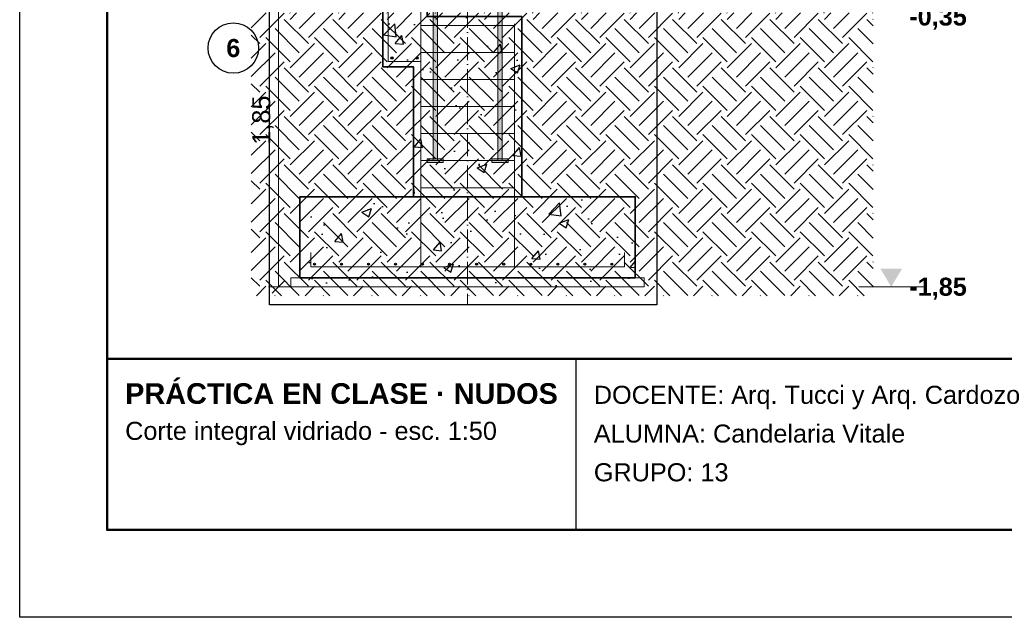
# Model space of a CAD drawing. Header units: millimetres. Extents: x 6 to 4194, y 6 to 5934.
# Tile 1 of 4: x 6 to 2191, y 6 to 1333. Entities that reach past the tile are written whole.
import ezdxf
from ezdxf.enums import TextEntityAlignment as Align

# ---------------------------------------------------------------- set-up
doc = ezdxf.new("R2010")
doc.units = ezdxf.units.MM
doc.header["$LTSCALE"] = 20
doc.linetypes.add('DASHDOT', pattern=[3.556, 2.54, -0.508, 0, -0.508])
for name, color, linetype in [('A-ACERO-CORTADO', 250, 'Continuous'), ('A-ARMADURAS', 14, 'Continuous'), ('A-CONTORNOS', 7, 'Continuous'), ('A-HORMIGON-INSITU', 33, 'Continuous'), ('A-HORMIGON-SIMPLE', 9, 'Continuous'), ('A-TERRENO', 32, 'Continuous'), ('X-COTAS', 3, 'Continuous'), ('X-EJES', 1, 'DASHDOT'), ('X-MARCO', 7, 'Continuous'), ('X-NIVELES', 7, 'Continuous'), ('X-REFERENCIAS', 1, 'Continuous'), ('X-ROTULO', 7, 'Continuous')]:
    doc.layers.add(name, color=color, linetype=linetype)
doc.styles.add('ARIAL', font='arial.ttf')
doc.styles.add('ARIAL-B', font='arialbd.ttf')

msp = doc.modelspace()

# ---------------------------------------------------------------- hatches: boundary and pattern name
at = {"layer": 'A-ACERO-CORTADO', "true_color": 0x4d545c}
h = msp.add_hatch(color=251, dxfattribs=at)
h.dxf.hatch_style = 1
h.paths.add_polyline_path([(923.2, 1020), (932.8, 1020), (932.8, 1378), (923.2, 1378)])
h = msp.add_hatch(color=251, dxfattribs=at)
h.dxf.hatch_style = 1
h.paths.add_polyline_path([(1067.2, 1020), (1076.8, 1020), (1076.8, 1378), (1067.2, 1378)])
h = msp.add_hatch(color=251, dxfattribs=at)
h.dxf.hatch_style = 1
h.paths.add_polyline_path([(910, 1016), (946, 1016), (946, 1024), (910, 1024)])
h = msp.add_hatch(color=251, dxfattribs=at)
h.dxf.hatch_style = 1
h.paths.add_polyline_path([(1054, 1016), (1090, 1016), (1090, 1024), (1054, 1024)])
at = {"layer": 'A-ARMADURAS'}
h = msp.add_hatch(color=256, dxfattribs=at)
h.dxf.hatch_style = 1
h.paths.add_polyline_path([(834.4, 1248), (834.3, 1248.7), (833.9, 1249.4), (833.4, 1249.9), (832.7, 1250.3), (832, 1250.4), (831.3, 1250.3), (830.6, 1249.9), (830.1, 1249.4), (829.7, 1248.7), (829.6, 1248), (829.7, 1247.3), (830.1, 1246.6), (830.6, 1246.1), (831.3, 1245.7), (832, 1245.6), (832.7, 1245.7), (833.4, 1246.1), (833.9, 1246.6), (834.3, 1247.3)])
h = msp.add_hatch(color=256, dxfattribs=at)
h.dxf.hatch_style = 1
h.paths.add_polyline_path([(890.4, 1248), (890.3, 1248.7), (889.9, 1249.4), (889.4, 1249.9), (888.7, 1250.3), (888, 1250.4), (887.3, 1250.3), (886.6, 1249.9), (886.1, 1249.4), (885.7, 1248.7), (885.6, 1248), (885.7, 1247.3), (886.1, 1246.6), (886.6, 1246.1), (887.3, 1245.7), (888, 1245.6), (888.7, 1245.7), (889.4, 1246.1), (889.9, 1246.6), (890.3, 1247.3)])
h = msp.add_hatch(color=256, dxfattribs=at)
h.dxf.hatch_style = 1
h.paths.add_polyline_path([(662.2, 790), (662.1, 790.7), (661.8, 791.3), (661.3, 791.8), (660.7, 792.1), (660, 792.2), (659.3, 792.1), (658.7, 791.8), (658.2, 791.3), (657.9, 790.7), (657.8, 790), (657.9, 789.3), (658.2, 788.7), (658.7, 788.2), (659.3, 787.9), (660, 787.8), (660.7, 787.9), (661.3, 788.2), (661.8, 788.7), (662.1, 789.3)])
h = msp.add_hatch(color=256, dxfattribs=at)
h.dxf.hatch_style = 1
h.paths.add_polyline_path([(722.2, 790), (722.1, 790.7), (721.8, 791.3), (721.3, 791.8), (720.7, 792.1), (720, 792.2), (719.3, 792.1), (718.7, 791.8), (718.2, 791.3), (717.9, 790.7), (717.8, 790), (717.9, 789.3), (718.2, 788.7), (718.7, 788.2), (719.3, 787.9), (720, 787.8), (720.7, 787.9), (721.3, 788.2), (721.8, 788.7), (722.1, 789.3)])
h = msp.add_hatch(color=256, dxfattribs=at)
h.dxf.hatch_style = 1
h.paths.add_polyline_path([(782.2, 790), (782.1, 790.7), (781.8, 791.3), (781.3, 791.8), (780.7, 792.1), (780, 792.2), (779.3, 792.1), (778.7, 791.8), (778.2, 791.3), (777.9, 790.7), (777.8, 790), (777.9, 789.3), (778.2, 788.7), (778.7, 788.2), (779.3, 787.9), (780, 787.8), (780.7, 787.9), (781.3, 788.2), (781.8, 788.7), (782.1, 789.3)])
h = msp.add_hatch(color=256, dxfattribs=at)
h.dxf.hatch_style = 1
h.paths.add_polyline_path([(842.2, 790), (842.1, 790.7), (841.8, 791.3), (841.3, 791.8), (840.7, 792.1), (840, 792.2), (839.3, 792.1), (838.7, 791.8), (838.2, 791.3), (837.9, 790.7), (837.8, 790), (837.9, 789.3), (838.2, 788.7), (838.7, 788.2), (839.3, 787.9), (840, 787.8), (840.7, 787.9), (841.3, 788.2), (841.8, 788.7), (842.1, 789.3)])
h = msp.add_hatch(color=256, dxfattribs=at)
h.dxf.hatch_style = 1
h.paths.add_polyline_path([(902.2, 790), (902.1, 790.7), (901.8, 791.3), (901.3, 791.8), (900.7, 792.1), (900, 792.2), (899.3, 792.1), (898.7, 791.8), (898.2, 791.3), (897.9, 790.7), (897.8, 790), (897.9, 789.3), (898.2, 788.7), (898.7, 788.2), (899.3, 787.9), (900, 787.8), (900.7, 787.9), (901.3, 788.2), (901.8, 788.7), (902.1, 789.3)])
h = msp.add_hatch(color=256, dxfattribs=at)
h.dxf.hatch_style = 1
h.paths.add_polyline_path([(962.2, 790), (962.1, 790.7), (961.8, 791.3), (961.3, 791.8), (960.7, 792.1), (960, 792.2), (959.3, 792.1), (958.7, 791.8), (958.2, 791.3), (957.9, 790.7), (957.8, 790), (957.9, 789.3), (958.2, 788.7), (958.7, 788.2), (959.3, 787.9), (960, 787.8), (960.7, 787.9), (961.3, 788.2), (961.8, 788.7), (962.1, 789.3)])
h = msp.add_hatch(color=256, dxfattribs=at)
h.dxf.hatch_style = 1
h.paths.add_polyline_path([(1022.2, 790), (1022.1, 790.7), (1021.8, 791.3), (1021.3, 791.8), (1020.7, 792.1), (1020, 792.2), (1019.3, 792.1), (1018.7, 791.8), (1018.2, 791.3), (1017.9, 790.7), (1017.8, 790), (1017.9, 789.3), (1018.2, 788.7), (1018.7, 788.2), (1019.3, 787.9), (1020, 787.8), (1020.7, 787.9), (1021.3, 788.2), (1021.8, 788.7), (1022.1, 789.3)])
h = msp.add_hatch(color=256, dxfattribs=at)
h.dxf.hatch_style = 1
h.paths.add_polyline_path([(1082.2, 790), (1082.1, 790.7), (1081.8, 791.3), (1081.3, 791.8), (1080.7, 792.1), (1080, 792.2), (1079.3, 792.1), (1078.7, 791.8), (1078.2, 791.3), (1077.9, 790.7), (1077.8, 790), (1077.9, 789.3), (1078.2, 788.7), (1078.7, 788.2), (1079.3, 787.9), (1080, 787.8), (1080.7, 787.9), (1081.3, 788.2), (1081.8, 788.7), (1082.1, 789.3)])
h = msp.add_hatch(color=256, dxfattribs=at)
h.dxf.hatch_style = 1
h.paths.add_polyline_path([(1142.2, 790), (1142.1, 790.7), (1141.8, 791.3), (1141.3, 791.8), (1140.7, 792.1), (1140, 792.2), (1139.3, 792.1), (1138.7, 791.8), (1138.2, 791.3), (1137.9, 790.7), (1137.8, 790), (1137.9, 789.3), (1138.2, 788.7), (1138.7, 788.2), (1139.3, 787.9), (1140, 787.8), (1140.7, 787.9), (1141.3, 788.2), (1141.8, 788.7), (1142.1, 789.3)])
h = msp.add_hatch(color=256, dxfattribs=at)
h.dxf.hatch_style = 1
h.paths.add_polyline_path([(1202.2, 790), (1202.1, 790.7), (1201.8, 791.3), (1201.3, 791.8), (1200.7, 792.1), (1200, 792.2), (1199.3, 792.1), (1198.7, 791.8), (1198.2, 791.3), (1197.9, 790.7), (1197.8, 790), (1197.9, 789.3), (1198.2, 788.7), (1198.7, 788.2), (1199.3, 787.9), (1200, 787.8), (1200.7, 787.9), (1201.3, 788.2), (1201.8, 788.7), (1202.1, 789.3)])
h = msp.add_hatch(color=256, dxfattribs=at)
h.dxf.hatch_style = 1
h.paths.add_polyline_path([(1262.2, 790), (1262.1, 790.7), (1261.8, 791.3), (1261.3, 791.8), (1260.7, 792.1), (1260, 792.2), (1259.3, 792.1), (1258.7, 791.8), (1258.2, 791.3), (1257.9, 790.7), (1257.8, 790), (1257.9, 789.3), (1258.2, 788.7), (1258.7, 788.2), (1259.3, 787.9), (1260, 787.8), (1260.7, 787.9), (1261.3, 788.2), (1261.8, 788.7), (1262.1, 789.3)])
h = msp.add_hatch(color=256, dxfattribs=at)
h.dxf.hatch_style = 1
h.paths.add_polyline_path([(1322.2, 790), (1322.1, 790.7), (1321.8, 791.3), (1321.3, 791.8), (1320.7, 792.1), (1320, 792.2), (1319.3, 792.1), (1318.7, 791.8), (1318.2, 791.3), (1317.9, 790.7), (1317.8, 790), (1317.9, 789.3), (1318.2, 788.7), (1318.7, 788.2), (1319.3, 787.9), (1320, 787.8), (1320.7, 787.9), (1321.3, 788.2), (1321.8, 788.7), (1322.1, 789.3)])
at = {"layer": 'A-HORMIGON-INSITU'}
h = msp.add_hatch(dxfattribs=at)
h.set_pattern_fill('AR-CONC', color=256, scale=1.2)
h.paths.add_polyline_path([(880, 940), (1120, 940), (1120, 1340), (910, 1340), (910, 1468), (812, 1468), (812, 1228), (880, 1228)])
h = msp.add_hatch(dxfattribs=at)
h.set_pattern_fill('AR-CONC', color=256, scale=1.2)
h.paths.add_polyline_path([(628, 760), (1372, 760), (1372, 940), (628, 940)])
at = {"layer": 'A-HORMIGON-SIMPLE'}
h = msp.add_hatch(dxfattribs=at)
h.set_pattern_fill('AR-CONC', color=256, scale=0.8)
h.paths.add_polyline_path([(608, 740), (1392, 740), (1392, 760), (608, 760)])
at = {"layer": 'A-TERRENO'}
h = msp.add_hatch(dxfattribs=at)
h.set_pattern_fill('EARTH', color=256, scale=12, angle=45)
h.paths.add_polyline_path([(520, 720), (1900, 720), (1900, 1348), (520, 1348)])
at = {"layer": 'X-NIVELES'}
h = msp.add_hatch(color=7, dxfattribs=at)
h.dxf.hatch_style = 1
h.paths.add_polyline_path([(1940, 740), (1916, 780), (1964, 780)])

# ---------------------------------------------------------------- linework, layer by layer
at = {"layer": 'A-ARMADURAS', "lineweight": 13}
for points in [[(824, 1240), (896, 1240), (896, 1456), (824, 1456), (824, 1240)], [(896, 1320), (1104, 1320)], [(896, 1260), (1104, 1260)], [(896, 1200), (1104, 1200)], [(896, 1140), (1104, 1140)], [(896, 1080), (1104, 1080)], [(896, 1020), (1104, 1020)], [(896, 960), (1104, 960)]]:
    msp.add_lwpolyline(points, dxfattribs=at)
at = {"layer": 'A-ARMADURAS', "lineweight": 18}
for points in [[(920, 784), (896, 784), (896, 1324)], [(1080, 784), (1104, 784), (1104, 1324)]]:
    msp.add_lwpolyline(points, dxfattribs=at)
at = {"layer": 'A-ARMADURAS', "lineweight": 20}
msp.add_lwpolyline([(652, 816), (652, 784), (1348, 784), (1348, 816)], dxfattribs=at)
at = {"layer": 'A-ARMADURAS'}
for centre, radius in [((832, 1248), 2.4), ((888, 1248), 2.4), ((660, 790), 2.24), ((720, 790), 2.24), ((780, 790), 2.24), ((840, 790), 2.24), ((900, 790), 2.24), ((960, 790), 2.24), ((1020, 790), 2.24), ((1080, 790), 2.24), ((1140, 790), 2.24), ((1200, 790), 2.24), ((1260, 790), 2.24), ((1320, 790), 2.24)]:
    msp.add_circle(centre, radius, dxfattribs=at)
at = {"layer": 'A-CONTORNOS', "lineweight": 35}
for points in [[(880, 940), (1120, 940), (1120, 1340), (910, 1340), (910, 1468), (812, 1468), (812, 1228), (880, 1228)], [(628, 760), (1372, 760), (1372, 940), (628, 940)]]:
    msp.add_lwpolyline(points, close=True, dxfattribs=at)
at = {"layer": 'A-CONTORNOS', "lineweight": 13}
for points in [[(923.2, 1020), (932.8, 1020), (932.8, 1378), (923.2, 1378)], [(1067.2, 1020), (1076.8, 1020), (1076.8, 1378), (1067.2, 1378)], [(910, 1016), (946, 1016), (946, 1024), (910, 1024)], [(1054, 1016), (1090, 1016), (1090, 1024), (1054, 1024)]]:
    msp.add_lwpolyline(points, close=True, dxfattribs=at)
at = {"layer": 'A-CONTORNOS', "lineweight": 18}
msp.add_lwpolyline([(608, 740), (1392, 740), (1392, 760), (608, 760)], close=True, dxfattribs=at)
at = {"layer": 'X-COTAS', "lineweight": 13}
for points in [[(580, 740), (580, 1480)], [(558, 740), (608, 740)]]:
    msp.add_lwpolyline(points, dxfattribs=at)
at = {"layer": 'X-COTAS', "lineweight": 25}
msp.add_lwpolyline([(566, 726), (594, 754)], dxfattribs=at)
at = {"layer": 'X-EJES', "color": 12, "lineweight": 13, "true_color": 0xcc0000}
msp.add_lwpolyline([(1000, 5140), (1000, 700)], dxfattribs=at)
at = {"layer": 'X-MARCO', "lineweight": 30}
msp.add_lwpolyline([(6, 5934), (4194, 5934), (4194, 6), (6, 6)], close=True, dxfattribs=at)
at = {"layer": 'X-MARCO', "lineweight": 50}
msp.add_lwpolyline([(200, 5740), (4000, 5740), (4000, 200), (200, 200)], close=True, dxfattribs=at)
at = {"layer": 'X-NIVELES', "lineweight": 13}
msp.add_lwpolyline([(1868, 740), (2012, 740)], dxfattribs=at)
at = {"layer": 'X-REFERENCIAS', "color": 12, "lineweight": 30, "true_color": 0xcc0000}
msp.add_lwpolyline([(560, 1840), (1420, 1840), (1420, 700), (560, 700)], close=True, dxfattribs=at)
at = {"layer": 'X-REFERENCIAS', "color": 12, "lineweight": 25, "true_color": 0xcc0000}
msp.add_circle((480, 1270), 56, dxfattribs=at)
at = {"layer": 'X-ROTULO', "lineweight": 50}
msp.add_lwpolyline([(200, 580), (4000, 580), (4000, 200), (200, 200)], close=True, dxfattribs=at)
at = {"layer": 'X-ROTULO', "lineweight": 25}
msp.add_lwpolyline([(1240, 580), (1240, 200)], dxfattribs=at)

# ---------------------------------------------------------------- texts
at = {"layer": 'X-COTAS', "style": 'ARIAL'}
msp.add_text('1,85', height=40.1, rotation=90, dxfattribs=at).set_placement((562, 1110), align=Align.CENTER)
at = {"layer": 'X-NIVELES', "style": 'ARIAL-B'}
for s, p in [('-0,35', (1980, 1320)), ('-1,85', (1980, 720))]:
    msp.add_text(s, height=40.1, dxfattribs=at).set_placement(p)
at = {"layer": 'X-REFERENCIAS', "color": 12, "true_color": 0xcc0000, "style": 'ARIAL-B'}
msp.add_text('6', height=40.1, dxfattribs=at).set_placement((480, 1250), align=Align.CENTER)
at = {"layer": 'X-ROTULO'}
for s, height, style, p in [('PRÁCTICA EN CLASE · NUDOS', 45.824, 'ARIAL-B', (240, 480)), ('DOCENTE: Arq. Tucci y Arq. Cardozo', 40.096, 'ARIAL', (1280, 480)), ('Corte integral vidriado - esc. 1:50', 40.096, 'ARIAL', (240, 400)), ('ALUMNA: Candelaria Vitale', 40.096, 'ARIAL', (1280, 394)), ('GRUPO: 13', 40.1, 'ARIAL', (1280, 308))]:
    msp.add_text(s, height=height, dxfattribs=dict(at, style=style)).set_placement(p)

doc.saveas('drawing.dxf')
